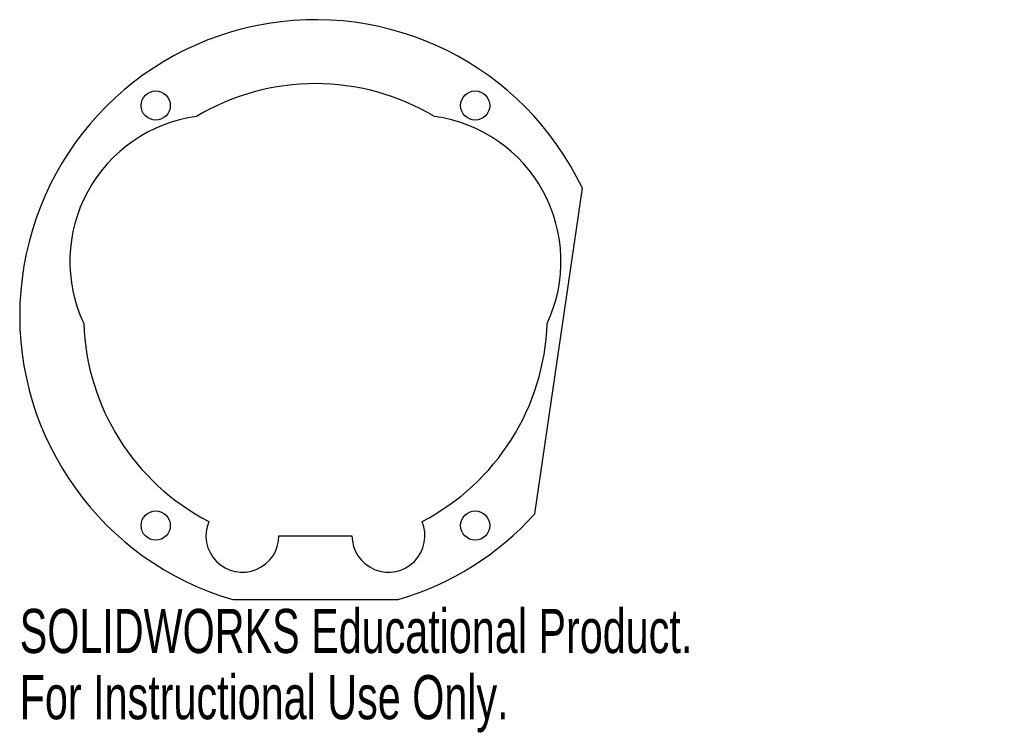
# Model space of a CAD drawing. Header units: millimetres. Extents: x -32 to 75, y -46 to 32.
import ezdxf

# ---------------------------------------------------------------- set-up
doc = ezdxf.new("R2010")
doc.units = ezdxf.units.MM
doc.styles.add('SLDTEXTSTYLE0', font='TXT', dxfattribs={"width": 0.7})

msp = doc.modelspace()

# ---------------------------------------------------------------- linework, layer by layer
at = {"color": 7, "linetype": 'Continuous', "lineweight": 25}
for p, q in [((24.05, -21.71), (29.24, 13.96)), ((-4, -24.11), (4, -24.11)), ((-9.06, -31.11), (9.06, -31.11))]:
    msp.add_line(p, q, dxfattribs=at)
for centre in [(-17.5, 23), (17.5, 23), (-17.5, -23), (17.5, -23)]:
    msp.add_circle(centre, 1.6, dxfattribs=at)
for centre, radius, start, end in [((0, 0), 32.4, 25.5243, 253.7604), ((0, 0), 25.4, 59.0868, 120.9132), ((-10.9, 5.94), 16, 97.7137, 205.1433), ((10.9, 5.94), 16, 334.8567, 82.2863), ((0, 0), 25.4, 181.9437, 242.6093), ((0, 0), 25.4, 297.3907, 358.0563), ((-8, -24.11), 4, 157.1254, 0), ((8, -24.11), 4, 180, 22.8746), ((0, 0), 32.4, 286.2396, 317.9239)]:
    msp.add_arc(centre, radius, start, end, dxfattribs=at)

# ---------------------------------------------------------------- texts
at = {"color": 7, "linetype": 'Continuous', "char_height": 4.8336, "attachment_point": 1, "style": 'SLDTEXTSTYLE0'}
for s, insert in [('SOLIDWORKS Educational Product.', (-32.4, -32.13)), ('For Instructional Use Only.', (-32.4, -39.38))]:
    msp.add_mtext(s, dxfattribs=dict(at, insert=insert))

doc.saveas('drawing.dxf')
